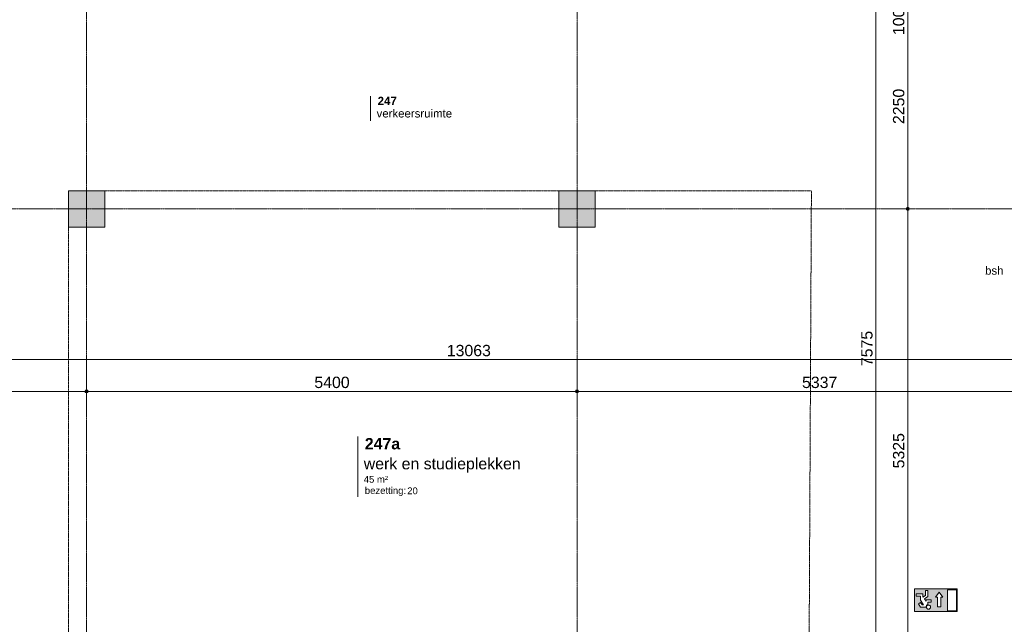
# Model space of a CAD drawing. Header units: millimetres. Extents: x 23061 to 67652, y 24168 to 59318.
# Tile 20 of 35: x 38940 to 49780, y 33230 to 39881. Entities that reach past the tile are written whole.
import ezdxf

# ---------------------------------------------------------------- set-up
doc = ezdxf.new("R2010")
doc.units = ezdxf.units.MM
doc.linetypes.add('Dash', pattern=[6.35, 3.175, -3.175])
doc.linetypes.add('stramien', pattern=[22.225, 12.7, -3.175, 3.175, -3.175])
doc.layers.add('00_Algemeen', color=7, linetype='Continuous', lineweight=9, true_color=0x00a600)
doc.layers.add('00_Algemeen-50', color=7, linetype='Continuous', lineweight=9)
doc.layers.add('25_Metaalconstructiewerk', color=7, linetype='Continuous', lineweight=9)
doc.styles.add('Arial_1', font='arial.ttf', dxfattribs={"height": 125})
doc.styles.add('Arial_4', font='arial.ttf', dxfattribs={"height": 1.5})
doc.styles.add('Arial_5', font='arial.ttf', dxfattribs={"height": 75})
doc.styles.add('Arial_6', font='arial.ttf', dxfattribs={"height": 90})
doc.styles.add('Arial_B', font='arialbd.ttf', dxfattribs={"height": 125})
doc.styles.add('Arial_B_1', font='arialbd.ttf', dxfattribs={"height": 90})
doc.dimstyles.new('00_AEE_maatvoering_2_5mm', dxfattribs={"dimscale": 304.8, "dimtxt": 127.532425, "dimasz": 0.459318, "dimexe": 0.246063, "dimexo": 0.0625, "dimgap": 0, "dimtad": 1, "dimdec": 0, "dimzin": 0, "dimdsep": 46, "dimtxsty": 'Arial_1', "dimblk1": 'DOTSMALL', "dimblk2": 'DOTSMALL', "dimsah": 1, "dimcen": 0.09, "dimdle": 0.246063, "dimazin": 0, "dimtfac": 1, "dimtdec": 4, "dimtix": 1, "dimtmove": 0, "dimatfit": 3, "dimfxl": 0.246063, "dimfxlon": 1, "dimtvp": 1, "dimtolj": 1, "dimtzin": 0, "dimarcsym": 2})
doc.dimstyles.new('00_AEE_maatvoering_2_5mm_1', dxfattribs={"dimscale": 304.8, "dimtxt": 127.532425, "dimasz": 0.459318, "dimexe": 0.246063, "dimexo": 0.0625, "dimgap": 0, "dimtad": 1, "dimdec": 0, "dimzin": 0, "dimdsep": 46, "dimtxsty": 'Arial_1', "dimblk1": 'DOTSMALL', "dimblk2": 'DOTSMALL', "dimsah": 1, "dimcen": 0.09, "dimdle": 0.246063, "dimazin": 0, "dimtfac": 1, "dimtdec": 4, "dimtix": 1, "dimtmove": 1, "dimatfit": 3, "dimfxl": 0.246063, "dimfxlon": 1, "dimtvp": 1, "dimtolj": 1, "dimtzin": 0, "dimarcsym": 2})

# ---------------------------------------------------------------- blocks, each defined once
blk = doc.blocks.new('Direct Shape - 2410-10368 v1 - IFC-model constructie _zonder onderbouw_ _MM21228_-1202152-02 tweede verdieping - A')
at = {"layer": '25_Metaalconstructiewerk'}
blk.add_hatch(color=256, dxfattribs=at).paths.add_polyline_path([(200, -200), (200, 200), (-200, 200), (-200, -200)])
for p, q in [((200, 200), (-200, 200)), ((-200, 200), (-200, -200)), ((200, -200), (200, 200)), ((-200, -200), (200, -200))]:
    blk.add_line(p, q, dxfattribs=at)
blk = doc.blocks.new('Direct Shape - NLRS_28_SC_TLB_kolom vierkant prefab_gen_AT_kolom vierkant_gen_lxb 400x400_800380-1202424-02 tweede verdieping - A')
blk.add_blockref('Direct Shape - 2410-10368 v1 - IFC-model constructie _zonder onderbouw_ _MM21228_-1202152-02 tweede verdieping - A', (0, 0))
blk = doc.blocks.new('Direct Shape - 2410-10368 v1 - IFC-model constructie _zonder onderbouw_ _MM21228_-1202527-02 tweede verdieping - A')
at = {"layer": '25_Metaalconstructiewerk'}
blk.add_hatch(color=256, dxfattribs=at).paths.add_polyline_path([(16400, 37600), (16400, 38000), (16000, 38000), (16000, 37600)])
for p, q in [((16400, 38000), (16000, 38000)), ((16000, 38000), (16000, 37600)), ((16400, 37600), (16400, 38000)), ((16000, 37600), (16400, 37600))]:
    blk.add_line(p, q, dxfattribs=at)
blk = doc.blocks.new('Direct Shape - NLRS_28_SC_TLB_kolom vierkant prefab_gen_AT_kolom vierkant_gen_lxb 400x400_852076-1202528-02 tweede verdieping - A')
blk.add_blockref('Direct Shape - 2410-10368 v1 - IFC-model constructie _zonder onderbouw_ _MM21228_-1202527-02 tweede verdieping - A', (0, 0))
blk = doc.blocks.new('2410-10368 v1 - IFC-model constructie _zonder onderbouw_ _MM21228__ifc-1-02 tweede verdieping - A')
at = {"layer": '25_Metaalconstructiewerk', "lineweight": 9}
for name, p in [('Direct Shape - NLRS_28_SC_TLB_kolom vierkant prefab_gen_AT_kolom vierkant_gen_lxb 400x400_800380-1202424-02 tweede verdieping - A', (10800, 37800)), ('Direct Shape - NLRS_28_SC_TLB_kolom vierkant prefab_gen_AT_kolom vierkant_gen_lxb 400x400_852076-1202528-02 tweede verdieping - A', (0, 0))]:
    blk.add_blockref(name, p, dxfattribs=at)
blk = doc.blocks.new('00_AEE_tag_ruimte_groot_2192_zonder PVE - Naam nummer oppervlak bezettingsgraad-5019603-02 tweede verdieping - A')
at = {"layer": '00_Algemeen', "color": 7}
for p, q in [((-8.06, 7.73), (-8.06, 3.23)), ((-8.06, 3.23), (-8.06, 0.65)), ((-8.06, 0.65), (-8.06, -2.44)), ((-8.06, -2.44), (-8.06, -5.54))]:
    blk.add_line(p, q, dxfattribs=at)
at = {"layer": '00_Algemeen', "color": 8, "true_color": 0x808080, "insert": (-6.49, -3.42), "char_height": 1.5, "width": 10.8228, "attachment_point": 1, "style": 'Arial_4'}
blk.add_mtext('bezetting:', dxfattribs=at)
blk = doc.blocks.new('00_AEE_tag_ruimte_klein - Naam _ nummer-752176-02 tweede verdieping - A')
at = {"layer": '00_Algemeen', "color": 7}
for p, q in [((-8.06, 7.17), (-8.06, 4.25)), ((-8.06, 4.47), (-8.06, 1.72))]:
    blk.add_line(p, q, dxfattribs=at)
blk = doc.blocks.new('00_AEE_Nooduitgang - Nooduitgang grijs_dwg_NooduitgangOmlaag-5367716-02 tweede verdieping - A')
at = {"layer": '00_Algemeen', "true_color": 0x999999}
h = blk.add_hatch(color=253, dxfattribs=at)
h.paths.add_polyline_path([(89.5, 7.2), (89.5, 203), (7.2, 203), (7.2, 7.2)])
h.paths.add_polyline_path([(181.9, 77.7), (181.9, 165.5), (167.9, 165.5), (153.9, 165.5), (153.9, 77.8), (135.4, 77.8), (167.9, 29.7), (200.3, 77.7)])
edge = h.paths.add_edge_path()
edge.add_arc((266.8, 168.3), 19.1, 315, 495)
edge.add_arc((266.8, 168.3), 19.1, 135, 315)
edge = h.paths.add_edge_path()
edge.add_line((240.5, 122.1), (240.5, 101.7))
edge.add_line((240.5, 101.7), (288.2, 101.7))
edge.add_line((288.2, 101.7), (288.2, 113.7))
edge.add_line((288.2, 113.7), (302.8, 92.2))
edge.add_line((302.8, 92.2), (273, 71.3))
edge.add_line((273, 71.3), (273, 15.1))
edge.add_line((273, 15.1), (295.3, 15.1))
edge.add_line((295.3, 15.1), (295.3, 60))
edge.add_line((295.3, 60), (318.2, 76.1))
edge.add_line((318.2, 76.1), (319.6, 76.1))
edge.add_line((319.6, 76.1), (319.6, 44.9))
edge.add_line((319.6, 44.9), (381.3, 44.9))
edge.add_line((381.3, 44.9), (381.3, 67.2))
edge.add_line((381.3, 67.2), (341.9, 67.2))
edge.add_line((341.9, 67.2), (341.9, 103.8))
edge.add_line((341.9, 103.8), (312.3, 147.6))
edge.add_line((312.3, 147.6), (326, 147.6))
edge.add_line((326, 147.6), (340.7, 125.8))
edge.add_line((340.7, 125.8), (360.1, 138.9))
edge.add_line((360.1, 138.9), (340.7, 167.7))
edge.add_line((340.7, 167.7), (290.6, 167.7))
edge.add_arc((266.8, 168.3), 23.9, 285.0619, 358.38949, ccw=False)
edge.add_line((273, 145.3), (273, 122.1))
edge.add_line((273, 122.1), (240.5, 122.1))
h.paths.add_polyline_path([(0, 210.1), (396.4, 210.1), (396.4, 0), (0, 0)])
at = {"layer": '00_Algemeen', "color": 253, "true_color": 0x999999}
blk.add_line((319.6, 76.1), (318.2, 76.1), dxfattribs=at)
at = {"layer": '00_Algemeen', "color": 253, "true_color": 0x999999, "flags": 128}
for points in [[(0, 210.1), (0, 0), (396.4, 0), (396.4, 210.1)], [(89.5, 7.2), (89.5, 203), (7.2, 203), (7.2, 7.2)], [(200.3, 77.7), (181.9, 77.7), (181.9, 165.5), (167.9, 165.5), (153.9, 165.5), (153.9, 77.8), (135.4, 77.8), (167.9, 29.7)]]:
    blk.add_lwpolyline(points, close=True, dxfattribs=at)
for points in [[(240.5, 118.1), (240.5, 101.7), (240.5, 122.1), (273, 122.1), (273, 145.3)], [(288.2, 113.7), (288.2, 101.7), (240.5, 101.7)], [(290.6, 167.7), (340.7, 167.7), (360.1, 138.9), (340.7, 125.8), (326, 147.6), (312.3, 147.6), (341.9, 103.8), (341.9, 67.2), (381.3, 67.2), (381.3, 44.9), (319.6, 44.9), (319.6, 77), (295.3, 60), (295.3, 15.1), (273, 15.1), (273, 71.3), (302.8, 92.2), (288.2, 113.7)]]:
    blk.add_lwpolyline(points, dxfattribs=at)
at = {"layer": '00_Algemeen', "color": 253, "true_color": 0x999999}
blk.add_circle((266.8, 168.3), 19.1, dxfattribs=at)
blk.add_arc((266.8, 168.3), 23.9, 285.0619, 358.38949, dxfattribs=at)
blk = doc.blocks.new('00_AEE_Nooduitgang - Nooduitgang grijs_dwg-5367715-02 tweede verdieping - A')
blk.add_blockref('00_AEE_Nooduitgang - Nooduitgang grijs_dwg_NooduitgangOmlaag-5367716-02 tweede verdieping - A', (0, 0))
blk = doc.blocks.new('00_AEE_Nooduitgang - 00_AEE_Nooduitgang-5365373-02 tweede verdieping - A')
at = {"xscale": 0.0237957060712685, "yscale": 0.0237957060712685, "zscale": 0.0237957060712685}
blk.add_blockref('00_AEE_Nooduitgang - Nooduitgang grijs_dwg-5367715-02 tweede verdieping - A', (-4.72, 0), dxfattribs=at)
blk = doc.blocks.new('DIMBLOCK103-02 tweede verdieping - A')
at = {"layer": '00_Algemeen-50', "transparency": 16777216}
h = blk.add_hatch(color=256, dxfattribs=at)
edge = h.paths.add_edge_path()
edge.add_arc((37351, 36142), 17.5, 0, 360)
h = blk.add_hatch(color=256, dxfattribs=at)
edge = h.paths.add_edge_path()
edge.add_arc((50414, 36142), 17.5, 0, 360)
for p, q in [((37351, 36142), (37351, 36217)), ((50414, 36142), (50414, 36217)), ((37351, 36142), (50414, 36142)), ((37351, 36142), (37351, 36067)), ((50414, 36142), (50414, 36067))]:
    blk.add_line(p, q, dxfattribs=at)
for centre in [(37351, 36142), (50414, 36142)]:
    blk.add_circle(centre, 17.5, dxfattribs=at)
at = {"layer": '00_Algemeen-50', "color": 0, "transparency": 16777216, "insert": (43642, 36304), "char_height": 125, "width": 576.84, "attachment_point": 1, "line_spacing_factor": 0.941778, "style": 'Arial_1'}
blk.add_mtext('13063', dxfattribs=at)
blk = doc.blocks.new('_DotSmall')
at = {"color": 0, "linetype": 'ByBlock', "const_width": 0.5}
blk.add_lwpolyline([(-0.0625, 0, 1), (0.0625, 0, 1)], format="xyb", close=True, dxfattribs=at)
blk = doc.blocks.new('DIMBLOCK112-02 tweede verdieping - A')
at = {"layer": '00_Algemeen-50', "transparency": 16777216}
h = blk.add_hatch(color=256, dxfattribs=at)
edge = h.paths.add_edge_path()
edge.add_arc((37351, 35792), 17.5, 0, 360)
h = blk.add_hatch(color=256, dxfattribs=at)
edge = h.paths.add_edge_path()
edge.add_arc((39676, 35792), 17.5, 0, 360)
for p, q in [((37351, 35792), (37351, 35867)), ((37351, 35792), (39676, 35792)), ((37351, 35792), (37351, 35717)), ((39676, 35792), (39676, 35867)), ((39676, 35792), (39676, 35717))]:
    blk.add_line(p, q, dxfattribs=at)
for centre in [(37351, 35792), (39676, 35792)]:
    blk.add_circle(centre, 17.5, dxfattribs=at)
at = {"layer": '00_Algemeen-50', "color": 0, "transparency": 16777216, "insert": (38321, 35954), "char_height": 125, "width": 461.47, "attachment_point": 1, "line_spacing_factor": 0.941778, "style": 'Arial_1'}
blk.add_mtext('2325', dxfattribs=at)
blk = doc.blocks.new('DIMBLOCK113-02 tweede verdieping - A')
at = {"layer": '00_Algemeen-50', "transparency": 16777216}
h = blk.add_hatch(color=256, dxfattribs=at)
edge = h.paths.add_edge_path()
edge.add_arc((39676, 35792), 17.5, 0, 360)
h = blk.add_hatch(color=256, dxfattribs=at)
edge = h.paths.add_edge_path()
edge.add_arc((45076, 35792), 17.5, 0, 360)
for p, q in [((39676, 35792), (39676, 35867)), ((39676, 35792), (45076, 35792)), ((39676, 35792), (39676, 35717)), ((45076, 35792), (45076, 35867)), ((45076, 35792), (45076, 35717))]:
    blk.add_line(p, q, dxfattribs=at)
for centre in [(39676, 35792), (45076, 35792)]:
    blk.add_circle(centre, 17.5, dxfattribs=at)
at = {"layer": '00_Algemeen-50', "color": 0, "transparency": 16777216, "insert": (42184, 35954), "char_height": 125, "width": 461.47, "attachment_point": 1, "line_spacing_factor": 0.941778, "style": 'Arial_1'}
blk.add_mtext('5400', dxfattribs=at)
blk = doc.blocks.new('DIMBLOCK114-02 tweede verdieping - A')
at = {"layer": '00_Algemeen-50', "transparency": 16777216}
h = blk.add_hatch(color=256, dxfattribs=at)
edge = h.paths.add_edge_path()
edge.add_arc((45076, 35792), 17.5, 0, 360)
h = blk.add_hatch(color=256, dxfattribs=at)
edge = h.paths.add_edge_path()
edge.add_arc((50414, 35792), 17.5, 0, 360)
for p, q in [((45076, 35792), (45076, 35867)), ((45076, 35792), (50414, 35792)), ((45076, 35792), (45076, 35717)), ((50414, 35792), (50414, 35867)), ((50414, 35792), (50414, 35717))]:
    blk.add_line(p, q, dxfattribs=at)
for centre in [(45076, 35792), (50414, 35792)]:
    blk.add_circle(centre, 17.5, dxfattribs=at)
at = {"layer": '00_Algemeen-50', "color": 0, "transparency": 16777216, "insert": (47553, 35954), "char_height": 125, "width": 461.47, "attachment_point": 1, "line_spacing_factor": 0.941778, "style": 'Arial_1'}
blk.add_mtext('5337', dxfattribs=at)
blk = doc.blocks.new('DIMBLOCK155-02 tweede verdieping - A')
at = {"layer": '00_Algemeen-50', "transparency": 16777216}
h = blk.add_hatch(color=256, dxfattribs=at)
edge = h.paths.add_edge_path()
edge.add_arc((48366, 40050), 17.5, 0, 360)
h = blk.add_hatch(color=256, dxfattribs=at)
edge = h.paths.add_edge_path()
edge.add_arc((48366, 32475), 17.5, 0, 360)
for p, q in [((48366, 40050), (48291, 40050)), ((48366, 40050), (48366, 32475)), ((48366, 40050), (48441, 40050)), ((48366, 32475), (48291, 32475)), ((48366, 32475), (48441, 32475))]:
    blk.add_line(p, q, dxfattribs=at)
for centre in [(48366, 40050), (48366, 32475)]:
    blk.add_circle(centre, 17.5, dxfattribs=at)
at = {"layer": '00_Algemeen-50', "color": 0, "transparency": 16777216, "insert": (48204, 36070), "char_height": 125, "width": 461.47, "attachment_point": 1, "rotation": 90, "line_spacing_factor": 0.941778, "style": 'Arial_1'}
blk.add_mtext('7575', dxfattribs=at)
blk = doc.blocks.new('DIMBLOCK165-02 tweede verdieping - A')
at = {"layer": '00_Algemeen-50', "transparency": 16777216}
h = blk.add_hatch(color=256, dxfattribs=at)
edge = h.paths.add_edge_path()
edge.add_arc((48716, 37800), 17.5, 0, 360)
h = blk.add_hatch(color=256, dxfattribs=at)
edge = h.paths.add_edge_path()
edge.add_arc((48716, 32475), 17.5, 0, 360)
for p, q in [((48716, 37800), (48641, 37800)), ((48716, 32475), (48716, 37800)), ((48716, 37800), (48791, 37800)), ((48716, 32475), (48641, 32475)), ((48716, 32475), (48791, 32475))]:
    blk.add_line(p, q, dxfattribs=at)
for centre in [(48716, 37800), (48716, 32475)]:
    blk.add_circle(centre, 17.5, dxfattribs=at)
at = {"layer": '00_Algemeen-50', "color": 0, "transparency": 16777216, "insert": (48554, 34945), "char_height": 125, "width": 461.47, "attachment_point": 1, "rotation": 90, "line_spacing_factor": 0.941778, "style": 'Arial_1'}
blk.add_mtext('5325', dxfattribs=at)
blk = doc.blocks.new('DIMBLOCK166-02 tweede verdieping - A')
at = {"layer": '00_Algemeen-50', "transparency": 16777216}
h = blk.add_hatch(color=256, dxfattribs=at)
edge = h.paths.add_edge_path()
edge.add_arc((48716, 40050), 17.5, 0, 360)
h = blk.add_hatch(color=256, dxfattribs=at)
edge = h.paths.add_edge_path()
edge.add_arc((48716, 37800), 17.5, 0, 360)
for p, q in [((48716, 40050), (48641, 40050)), ((48716, 37800), (48716, 40050)), ((48716, 40050), (48791, 40050)), ((48716, 37800), (48641, 37800)), ((48716, 37800), (48791, 37800))]:
    blk.add_line(p, q, dxfattribs=at)
for centre in [(48716, 40050), (48716, 37800)]:
    blk.add_circle(centre, 17.5, dxfattribs=at)
at = {"layer": '00_Algemeen-50', "color": 0, "transparency": 16777216, "insert": (48554, 38733), "char_height": 125, "width": 461.47, "attachment_point": 1, "rotation": 90, "line_spacing_factor": 0.941778, "style": 'Arial_1'}
blk.add_mtext('2250', dxfattribs=at)
blk = doc.blocks.new('DIMBLOCK167-02 tweede verdieping - A')
at = {"layer": '00_Algemeen-50', "transparency": 16777216}
h = blk.add_hatch(color=256, dxfattribs=at)
edge = h.paths.add_edge_path()
edge.add_arc((48716, 40150), 17.5, 0, 360)
h = blk.add_hatch(color=256, dxfattribs=at)
edge = h.paths.add_edge_path()
edge.add_arc((48716, 40050), 17.5, 0, 360)
for p, q in [((48716, 40150), (48641, 40150)), ((48716, 40050), (48716, 40150)), ((48716, 40150), (48791, 40150)), ((48716, 40050), (48641, 40050)), ((48716, 40050), (48791, 40050))]:
    blk.add_line(p, q, dxfattribs=at)
for centre in [(48716, 40150), (48716, 40050)]:
    blk.add_circle(centre, 17.5, dxfattribs=at)
blk.add_ellipse((48716, 40000), major_axis=(0, 99.6), ratio=0.985327, start_param=0, end_param=1.570796, dxfattribs=at)
at = {"layer": '00_Algemeen-50', "color": 0, "transparency": 16777216, "insert": (48554, 39712), "char_height": 125, "width": 346.1, "attachment_point": 1, "rotation": 90, "line_spacing_factor": 0.941778, "style": 'Arial_1'}
blk.add_mtext('100', dxfattribs=at)

msp = doc.modelspace()

# ---------------------------------------------------------------- linework, layer by layer
at = {"layer": '00_Algemeen', "color": 150, "linetype": 'stramien', "true_color": 0x0080ff}
for p, q in [((39676.2, 24467.7), (39676.2, 59018.3)), ((45076.2, 24467.7), (45076.2, 59018.3)), ((67351.6, 37800), (23360.9, 37800))]:
    msp.add_line(p, q, dxfattribs=at)
at = {"layer": '00_Algemeen', "color": 7, "linetype": 'Dash'}
for p, q in [((39876.2, 38000), (44876.2, 38000)), ((45276.2, 38000), (47656.2, 38000)), ((47628.4, 32475), (47656.2, 38000)), ((39476.2, 32600), (39476.2, 37600))]:
    msp.add_line(p, q, dxfattribs=at)

# ---------------------------------------------------------------- block references
at = {"lineweight": 5}
msp.add_blockref('2410-10368 v1 - IFC-model constructie _zonder onderbouw_ _MM21228__ifc-1-02 tweede verdieping - A', (28876.2, 0), dxfattribs=at)
at = {"layer": '00_Algemeen', "color": 7, "xscale": 49.99999999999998, "yscale": 49.99999999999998, "zscale": 49.99999999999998}
msp.add_blockref('00_AEE_tag_ruimte_klein - Naam _ nummer-752176-02 tweede verdieping - A', (43205.4, 38683.1), dxfattribs=at)
at = {"layer": '00_Algemeen', "color": 8, "true_color": 0x808080, "xscale": 49.99999999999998, "yscale": 49.99999999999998, "zscale": 49.99999999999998}
msp.add_blockref('00_AEE_tag_ruimte_groot_2192_zonder PVE - Naam nummer oppervlak bezettingsgraad-5019603-02 tweede verdieping - A', (43064, 34910.6), dxfattribs=at)
at = {"layer": '00_Algemeen', "color": 253, "true_color": 0x999999, "xscale": 50, "yscale": 50, "zscale": 50, "rotation": 180}
msp.add_blockref('00_AEE_Nooduitgang - 00_AEE_Nooduitgang-5365373-02 tweede verdieping - A', (49026.3, 33619.3), dxfattribs=at)

# ---------------------------------------------------------------- texts
at = {"layer": '00_Algemeen', "color": 7, "attachment_point": 1}
for s, insert, char_height, width, style in [('247', (42881.1, 39033), 90, 252.532, 'Arial_B_1'), ('verkeersruimte', (42869.1, 38895.3), 90, 958.017, 'Arial_6'), ('247a', (42739.6, 35279.1), 125, 464.979, 'Arial_B'), ('werk en studieplekken', (42727.7, 35059.6), 125, 2072.362, 'Arial_1')]:
    msp.add_mtext(s, dxfattribs=dict(at, insert=insert, char_height=char_height, width=width, style=style))
at = {"layer": '00_Algemeen', "color": 7, "lineweight": 18, "insert": (49568, 37165.9), "char_height": 90, "width": 240.506, "attachment_point": 1, "style": 'Arial_6'}
msp.add_mtext('bsh', dxfattribs=at)
at = {"layer": '00_Algemeen', "color": 8, "true_color": 0x808080, "char_height": 75, "attachment_point": 1, "style": 'Arial_5'}
for s, insert, width in [('45 m²', (42727.7, 34862.2), 332.7), ('20', (43206.2, 34735.9), 144.304)]:
    msp.add_mtext(s, dxfattribs=dict(at, insert=insert, width=width))

# ---------------------------------------------------------------- dimensions: what is measured, and where the dimension line sits
at = {"layer": '00_Algemeen', "color": 7}
dim = msp.add_linear_dim(base=(48716.5, 40150), p1=(48641.5, 40050), p2=(48641.5, 40150), angle=90, dimstyle='00_AEE_maatvoering_2_5mm_1', override={"dimpost": '<>', "dimfxl": 100}, dxfattribs=at)
dim.commit()
dim.dimension.update_dxf_attribs({"geometry": 'DIMBLOCK167-02 tweede verdieping - A', "text_midpoint": (48637.5, 39885.1), "dimtype": 160, "text_rotation": 90})
for base, p1, p2, override, picture, middle in [((48366.5, 32475), (48441.5, 40050), (48441.5, 32475), {"dimpost": '<>', "dimfxl": 7575}, 'DIMBLOCK155-02 tweede verdieping - A', (48302.9, 36262.5)), ((48716.5, 40050), (48641.5, 37800), (48641.5, 40050), {"dimpost": '<>', "dimfxl": 2249.999999}, 'DIMBLOCK166-02 tweede verdieping - A', (48652.6, 38925)), ((48716.5, 37800), (48641.5, 32475), (48641.5, 37800), {"dimpost": '<>', "dimfxl": 5325.000001}, 'DIMBLOCK165-02 tweede verdieping - A', (48652.6, 35137.5))]:
    dim = msp.add_linear_dim(base=base, p1=p1, p2=p2, angle=90, dimstyle='00_AEE_maatvoering_2_5mm', override=override, dxfattribs=at)
    dim.commit()
    dim.dimension.update_dxf_attribs({"geometry": picture, "text_midpoint": middle})
for base, p1, p2, override, picture, middle in [((50413.722606, 36141.5134864), (37351.222606, 36216.5134864), (50413.722606, 36216.5134864), {"dimpost": '<>', "dimfxl": 13062.5}, 'DIMBLOCK103-02 tweede verdieping - A', (43882.472606, 36205.3777432)), ((39676.2, 35791.5), (37351.2, 35866.5), (39676.2, 35866.5), {"dimpost": '<>', "dimfxl": 2325.000001}, 'DIMBLOCK112-02 tweede verdieping - A', (38513.7, 35855.4)), ((45076.2, 35791.5), (39676.2, 35866.5), (45076.2, 35866.5), {"dimpost": '<>', "dimfxl": 5400}, 'DIMBLOCK113-02 tweede verdieping - A', (42376.2, 35855.3)), ((50413.722606, 35791.5134864), (45076.2226073, 35866.5134864), (50413.722606, 35866.5134864), {"dimpost": '<>', "dimfxl": 5337.499999}, 'DIMBLOCK114-02 tweede verdieping - A', (47744.9726067, 35855.3777432))]:
    dim = msp.add_linear_dim(base=base, p1=p1, p2=p2, dimstyle='00_AEE_maatvoering_2_5mm', override=override, dxfattribs=at)
    dim.commit()
    dim.dimension.update_dxf_attribs({"geometry": picture, "text_midpoint": middle})

doc.saveas('drawing.dxf')
